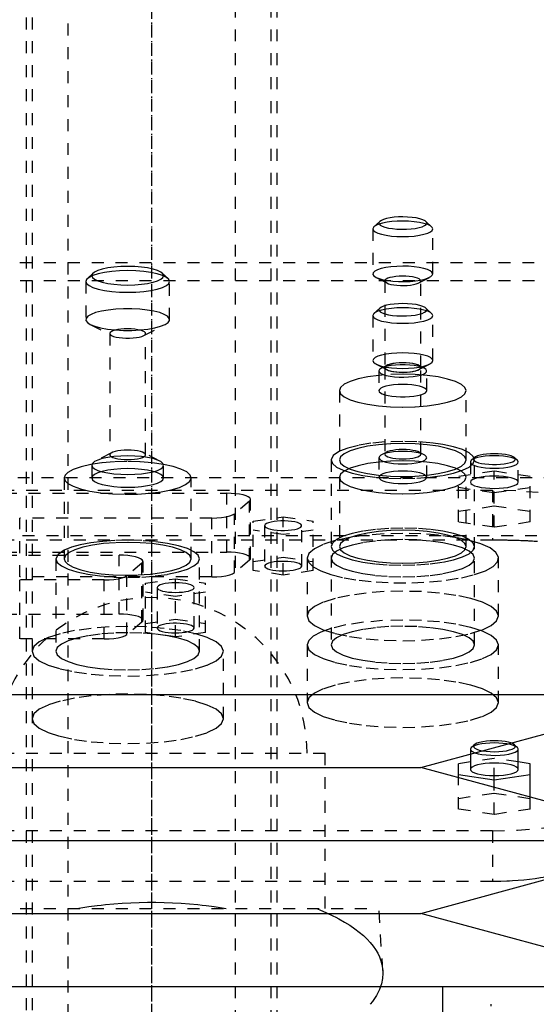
# Model space of a CAD drawing. Extents: x -105 to 105, y -146 to 645.
# Tile 10 of 13: x -11 to 32, y 207 to 289. Entities that reach past the tile are written whole.
import ezdxf

# ---------------------------------------------------------------- set-up
doc = ezdxf.new("R2010")
doc.units = 0
doc.linetypes.add('CENTER', pattern=[1.5, 0.45, -0.5, 0.05, -0.5])
doc.linetypes.add('DASHED', pattern=[2, 1, -1])
for name, color, linetype in [('AM_0', 7, 'CONTINUOUS'), ('AM_3', 7, 'DASHED'), ('AM_7', 7, 'CENTER')]:
    doc.layers.add(name, color=color, linetype=linetype)

msp = doc.modelspace()

# ---------------------------------------------------------------- linework, layer by layer
at = {"layer": 'AM_0', "color": 7, "linetype": 'CONTINUOUS'}
for p, q in [((-45, 232.9), (45, 232.9)), ((22.5, 226.8), (45, 232.9)), ((30.577, 228.468), (30.336, 228.692)), ((30.65, 226.639), (30.65, 228.329)), ((26.65, 227.26), (25.65, 227.11)), ((26.65, 227.925), (26.65, 226.639)), ((31.65, 227.11), (30.65, 227.26)), ((-22.5, 226.8), (22.5, 226.8)), ((45, 220.7), (22.5, 226.8)), ((25.65, 225.946), (25.65, 227.11)), ((31.65, 224.319), (31.65, 227.11)), ((25.65, 226.214), (28.65, 225.766)), ((28.65, 225.766), (31.65, 226.214)), ((28.65, 225.133), (28.65, 225.766)), ((-45, 220.7), (45, 220.7)), ((22.5, 214.6), (45, 220.7)), ((-22.5, 214.6), (22.5, 214.6)), ((45, 208.5), (22.5, 214.6)), ((-45, 208.5), (45, 208.5)), ((24.35, 206), (24.35, 208.5))]:
    msp.add_line(p, q, dxfattribs=at)
for points in [[(30.336, 228.692), (30.218, 228.772), (30.044, 228.845)], [(27.025, 228.028), (27.288, 227.95), (27.605, 227.888), (27.963, 227.843), (28.349, 227.818), (28.746, 227.812), (29.14, 227.828), (29.514, 227.863), (29.854, 227.916), (30.147, 227.986), (30.38, 228.07), (30.544, 228.163), (30.634, 228.264), (30.645, 228.367), (30.577, 228.468)], [(27.656, 228.198), (27.968, 228.154), (28.308, 228.127), (28.663, 228.118), (29.017, 228.128), (29.356, 228.156), (29.665, 228.202), (29.933, 228.263), (30.147, 228.336), (30.3, 228.42), (30.384, 228.509), (30.396, 228.601), (30.336, 228.692)], [(26.65, 226.639), (26.688, 226.538), (26.802, 226.441), (26.987, 226.351), (27.236, 226.273), (27.539, 226.209), (27.885, 226.161), (28.26, 226.131), (28.65, 226.121), (29.04, 226.131), (29.415, 226.161), (29.761, 226.209), (30.064, 226.273), (30.313, 226.351), (30.498, 226.441), (30.612, 226.538), (30.65, 226.639)]]:
    msp.add_lwpolyline(points, dxfattribs=at)
at = {"layer": 'AM_3', "color": 6, "linetype": 'DASHED'}
for p, q in [((-7, 569), (-7, -110.5)), ((7, -110.5), (7, 569)), ((-10, 553.5), (-10, -70.5)), ((10, -70.5), (10, 553.5)), ((-10.5, 375.5), (-10.5, 197.5)), ((10.5, 197.5), (10.5, 375.5)), ((19.073, 272.445), (18.591, 271.996)), ((23.409, 271.996), (22.927, 272.445)), ((18.591, 271.996), (18.5, 271.823)), ((18.5, 271.823), (18.5, 268.056)), ((23.5, 268.056), (23.5, 271.823)), ((-45.006, 269), (45.006, 269)), ((-4.89, 268.114), (-5.372, 267.666)), ((1.372, 267.666), (0.89, 268.114)), ((18.763, 267.767), (19.658, 267.303)), ((22.342, 267.303), (23.237, 267.767)), ((-43, 267.5), (43, 267.5)), ((-5.5, 267.423), (-5.5, 264.235)), ((1.5, 264.235), (1.5, 267.423)), ((19.5, 267.476), (19.5, 260.232)), ((22.5, 260.232), (22.5, 267.476)), ((19.073, 265.198), (18.591, 264.749)), ((23.409, 264.749), (22.927, 265.198)), ((18.5, 264.576), (18.5, 260.809)), ((23.5, 260.809), (23.5, 264.576)), ((-5.132, 263.831), (-3.342, 262.903)), ((-0.658, 262.903), (1.132, 263.831)), ((-3.5, 263.076), (-3.5, 252.934)), ((-0.5, 252.934), (-0.5, 263.076)), ((18.763, 260.52), (19.658, 260.056)), ((19.658, 260.405), (19.211, 260.173)), ((19.5, 260.229), (19.5, 252.985)), ((22.342, 260.056), (23.237, 260.52)), ((22.789, 260.173), (22.342, 260.405)), ((22.5, 252.985), (22.5, 260.229)), ((19, 259.942), (19, 258.3)), ((19.5, 259.616), (19, 259.57)), ((21, 259.672), (19.5, 259.616)), ((23, 258.3), (23, 259.942)), ((15.7, 258.3), (15.7, 252.505)), ((26.3, 252.505), (26.3, 258.3)), ((21, 254.057), (19.498, 254.008)), ((-3.342, 253.107), (-4.684, 252.411)), ((0.684, 252.411), (-0.658, 253.107)), ((19, 252.695), (19, 251.053)), ((19.658, 253.158), (19.211, 252.926)), ((22.789, 252.926), (22.342, 253.158)), ((23, 251.053), (23, 252.695)), ((26.964, 252.698), (26.723, 252.474)), ((30.577, 252.474), (30.336, 252.698)), ((-5, 252.065), (-5, 251.002)), ((1, 251.002), (1, 252.065)), ((15, 252.505), (15, 237.047)), ((26.65, 252.335), (26.65, 250.645)), ((27, 237.047), (27, 252.505)), ((30.65, 250.645), (30.65, 252.335)), ((15.7, 251.053), (15.7, 245.258)), ((28.65, 251.564), (25.65, 251.116)), ((25.65, 247.322), (25.65, 251.116)), ((26.3, 245.258), (26.3, 251.053)), ((28.65, 246.874), (28.65, 251.564)), ((31.65, 251.116), (28.65, 251.564)), ((31.65, 247.322), (31.65, 251.116)), ((37.803, 251), (-37.803, 251)), ((-7.3, 251.002), (-7.3, 244.241)), ((3.3, 244.241), (3.3, 251.002)), ((25.65, 250.219), (28.65, 249.771)), ((28.65, 249.771), (31.65, 250.219)), ((-28.5, 249.97), (28.5, 249.97)), ((-12.28, 249.72), (6.28, 249.72)), ((6.28, 244.794), (6.28, 249.72)), ((28.5, 249.97), (28.5, 245.825)), ((8.189, 249.048), (6.939, 248.013)), ((8.189, 244.122), (8.189, 249.048)), ((8.28, 244.276), (8.28, 249.202)), ((25.65, 248.218), (28.65, 248.667)), ((28.65, 248.667), (31.65, 248.218)), ((6.939, 243.086), (6.939, 248.013)), ((8.5, 247.383), (11, 247.757)), ((11, 247.757), (13.5, 247.383)), ((11, 242.882), (11, 247.757)), ((-11.03, 242.723), (-11.03, 247.649)), ((5.03, 247.649), (-11.03, 247.649)), ((5.03, 242.723), (5.03, 247.649)), ((8.5, 243.255), (8.5, 247.383)), ((9.45, 247.01), (9.45, 243.629)), ((12.55, 243.629), (12.55, 247.01)), ((13.5, 243.255), (13.5, 247.383)), ((28.65, 246.874), (25.65, 247.322)), ((31.65, 247.322), (28.65, 246.874)), ((44.217, 246.15), (-44.217, 246.15)), ((11, 246.263), (8.5, 246.636)), ((13.5, 246.636), (11, 246.263)), ((-28.5, 245.825), (28.5, 245.825)), ((-12.28, 244.794), (6.28, 244.794)), ((-12.28, 244.544), (-2.72, 244.544)), ((-2.72, 239.617), (-2.72, 244.544)), ((-8, 244.241), (-8, 236.513)), ((-0.811, 243.872), (-2.061, 242.836)), ((-0.811, 238.945), (-0.811, 243.872)), ((-0.72, 239.1), (-0.72, 244.026)), ((4, 236.513), (4, 244.241)), ((8.189, 244.122), (6.939, 243.086)), ((8.5, 244.003), (11, 244.376)), ((11, 244.376), (13.5, 244.003)), ((13, 244.294), (13, 239.465)), ((29, 239.465), (29, 244.294)), ((-2.061, 237.91), (-2.061, 242.836)), ((11, 242.882), (8.5, 243.255)), ((13.5, 243.255), (11, 242.882)), ((5.03, 242.723), (-11.03, 242.723)), ((-11.03, 237.547), (-11.03, 242.473)), ((-3.97, 242.473), (-11.03, 242.473)), ((-3.97, 237.547), (-3.97, 242.473)), ((-0.5, 242.207), (2, 242.581)), ((-0.5, 238.079), (-0.5, 242.207)), ((2, 242.581), (4.5, 242.207)), ((2, 237.706), (2, 242.581)), ((4.5, 238.079), (4.5, 242.207)), ((2, 241.086), (-0.5, 241.46)), ((0.45, 241.833), (0.45, 238.453)), ((4.5, 241.46), (2, 241.086)), ((3.55, 238.453), (3.55, 241.833)), ((-12.28, 239.617), (-2.72, 239.617)), ((-0.811, 238.945), (-2.061, 237.91)), ((-0.5, 238.826), (2, 239.2)), ((2, 239.2), (4.5, 238.826)), ((2, 237.706), (-0.5, 238.079)), ((0.455, 238.484), (0.45, 238.453)), ((4.5, 238.079), (2, 237.706)), ((-3.97, 237.547), (-11.03, 237.547)), ((13, 237.047), (13, 232.218)), ((29, 232.218), (29, 237.047)), ((6, 230.867), (6, 236.513)), ((-14.5, 228), (14.5, 228)), ((14.5, 215), (14.5, 228)), ((26.723, 228.468), (26.65, 228.329)), ((26.65, 228.329), (26.65, 227.925)), ((26.964, 228.692), (26.723, 228.468)), ((28.65, 227.559), (26.65, 227.26)), ((28.65, 225.766), (28.65, 227.559)), ((30.65, 227.26), (28.65, 227.559)), ((25.65, 223.316), (25.65, 225.946)), ((28.65, 222.868), (28.65, 225.133)), ((25.65, 224.213), (28.65, 224.661)), ((28.65, 224.661), (31.65, 224.213)), ((31.65, 223.316), (31.65, 224.319)), ((28.65, 222.868), (25.65, 223.316)), ((31.65, 223.316), (28.65, 222.868)), ((28.5, 221.5), (-28.5, 221.5)), ((28.5, 221.5), (28.5, 217.269)), ((28.5, 217.269), (-28.5, 217.269)), ((-19, 215), (19, 215)), ((19.323, 209.83), (19, 215))]:
    msp.add_line(p, q, dxfattribs=at)
for points in [[(18.5, 271.823), (18.548, 271.697), (18.69, 271.575), (18.921, 271.464), (19.232, 271.366), (19.611, 271.285), (20.043, 271.225), (20.512, 271.188), (21, 271.176), (21.488, 271.188), (21.957, 271.225), (22.389, 271.285), (22.768, 271.366), (23.079, 271.464), (23.31, 271.575), (23.452, 271.697), (23.5, 271.823), (23.452, 271.949), (23.31, 272.071), (23.079, 272.183), (22.768, 272.281), (22.389, 272.361), (21.957, 272.421), (21.488, 272.458), (21, 272.47)], [(21, 272.47), (20.539, 272.459), (20.093, 272.426), (19.679, 272.372), (19.31, 272.3), (18.999, 272.211), (18.756, 272.109), (18.591, 271.996)], [(19.073, 272.445), (19.005, 272.343), (19.016, 272.24), (19.106, 272.14), (19.27, 272.046), (19.504, 271.963), (19.796, 271.893), (20.136, 271.839), (20.51, 271.804), (20.904, 271.789), (21.302, 271.794), (21.687, 271.82), (22.046, 271.865), (22.362, 271.927), (22.625, 272.004), (22.824, 272.094), (22.95, 272.191), (22.999, 272.294), (22.969, 272.396), (22.861, 272.495), (22.679, 272.587), (22.431, 272.668), (22.126, 272.734), (21.776, 272.783), (21.396, 272.813), (21, 272.824)], [(21, 272.824), (20.631, 272.815), (20.274, 272.788), (19.943, 272.745), (19.648, 272.687), (19.399, 272.616), (19.205, 272.534), (19.073, 272.445)], [(21, 268.703), (20.495, 268.69), (20.011, 268.65), (19.568, 268.586), (19.183, 268.5), (18.874, 268.396), (18.652, 268.278), (18.527, 268.151), (18.504, 268.02), (18.584, 267.89), (18.763, 267.767)], [(18.763, 267.767), (19.019, 267.661), (19.349, 267.57), (19.74, 267.497), (20.178, 267.445), (20.646, 267.415), (21.128, 267.41), (21.605, 267.428), (22.059, 267.47), (22.474, 267.533), (22.834, 267.616), (23.126, 267.716), (23.339, 267.828), (23.465, 267.948), (23.499, 268.072), (23.44, 268.196), (23.291, 268.315), (23.056, 268.424), (22.745, 268.519), (22.369, 268.597), (21.942, 268.655), (21.48, 268.691), (21, 268.703)], [(19.658, 267.303), (19.812, 267.239), (20.011, 267.184), (20.247, 267.141), (20.511, 267.109), (20.794, 267.092), (21.084, 267.089), (21.371, 267.1), (21.645, 267.126), (21.894, 267.165), (22.109, 267.215), (22.283, 267.275), (22.409, 267.343), (22.482, 267.416), (22.499, 267.491), (22.46, 267.565), (22.366, 267.637), (22.221, 267.702), (22.03, 267.759), (21.801, 267.805), (21.541, 267.838), (21.262, 267.859), (20.972, 267.865), (20.683, 267.856), (20.407, 267.833), (20.152, 267.797), (19.929, 267.748), (19.747, 267.69), (19.612, 267.623), (19.528, 267.551), (19.5, 267.476)], [(19.5, 267.476), (19.54, 267.387), (19.658, 267.303)], [(1.132, 263.831), (1.374, 263.994), (1.49, 264.167), (1.476, 264.342), (1.331, 264.513), (1.062, 264.674), (0.679, 264.818), (0.195, 264.941), (-0.371, 265.037), (-0.997, 265.103), (-1.662, 265.137), (-2.338, 265.137), (-3.003, 265.103), (-3.629, 265.037), (-4.195, 264.941), (-4.679, 264.818), (-5.062, 264.674), (-5.331, 264.513), (-5.476, 264.342), (-5.49, 264.167), (-5.374, 263.994), (-5.132, 263.831)], [(19.073, 265.198), (19.005, 265.096), (19.016, 264.993), (19.106, 264.893), (19.27, 264.799), (19.504, 264.716), (19.796, 264.646), (20.136, 264.592), (20.51, 264.557), (20.904, 264.542), (21.302, 264.547), (21.687, 264.573), (22.046, 264.618), (22.362, 264.68), (22.625, 264.757), (22.824, 264.847), (22.95, 264.944), (22.999, 265.047), (22.969, 265.149), (22.861, 265.249), (22.679, 265.34), (22.431, 265.421), (22.126, 265.487), (21.776, 265.536), (21.396, 265.566), (21, 265.577)], [(21, 265.577), (20.631, 265.568), (20.274, 265.541), (19.943, 265.498), (19.648, 265.44), (19.399, 265.369), (19.205, 265.287), (19.073, 265.198)], [(-5.132, 263.831), (-4.756, 263.677), (-4.268, 263.545), (-3.689, 263.442), (-3.041, 263.37), (-2.352, 263.334), (-1.648, 263.334), (-0.959, 263.37), (-0.311, 263.442), (0.268, 263.545), (0.756, 263.677), (1.132, 263.831)], [(-2, 263.464), (-2.293, 263.457), (-2.574, 263.435), (-2.833, 263.399), (-3.061, 263.351), (-3.247, 263.292), (-3.386, 263.225), (-3.471, 263.152), (-3.5, 263.076)], [(-0.658, 262.903), (-0.55, 262.976), (-0.502, 263.054), (-0.516, 263.133), (-0.591, 263.209), (-0.724, 263.28), (-0.91, 263.343), (-1.141, 263.394), (-1.407, 263.433), (-1.697, 263.456), (-2, 263.464)], [(-3.5, 263.076), (-3.46, 262.987), (-3.342, 262.903)], [(-3.342, 262.903), (-3.181, 262.837), (-2.972, 262.78), (-2.724, 262.736), (-2.446, 262.705), (-2.151, 262.69), (-1.849, 262.69), (-1.554, 262.705), (-1.276, 262.736), (-1.028, 262.78), (-0.819, 262.837), (-0.658, 262.903)], [(19.211, 260.173), (19.053, 260.061), (19, 259.942)], [(22.501, 259.6), (22.734, 259.684), (22.897, 259.779), (22.985, 259.879), (22.994, 259.983), (22.923, 260.084), (22.775, 260.18), (22.557, 260.267), (22.277, 260.341), (21.945, 260.398), (21.576, 260.438), (21.184, 260.458), (20.785, 260.457), (20.394, 260.435), (20.027, 260.394), (19.7, 260.335), (19.424, 260.261), (19.211, 260.173)], [(21, 260.62), (20.707, 260.613), (20.426, 260.591), (20.167, 260.555), (19.939, 260.506), (19.753, 260.448), (19.614, 260.381), (19.529, 260.308), (19.5, 260.232)], [(19.5, 260.232), (19.529, 260.156), (19.614, 260.083), (19.753, 260.016), (19.939, 259.957), (20.167, 259.909), (20.426, 259.873), (20.707, 259.851), (21, 259.844), (21.293, 259.851), (21.574, 259.873), (21.833, 259.909), (22.061, 259.957), (22.247, 260.016), (22.386, 260.083), (22.471, 260.156), (22.5, 260.232)], [(21, 260.618), (20.697, 260.61), (20.407, 260.586), (20.141, 260.548), (19.91, 260.496), (19.724, 260.434), (19.591, 260.363), (19.516, 260.286), (19.502, 260.208), (19.55, 260.13), (19.658, 260.056)], [(19.658, 260.056), (19.811, 259.993), (20.009, 259.938), (20.244, 259.894), (20.507, 259.863), (20.788, 259.845), (21.077, 259.842), (21.363, 259.853), (21.635, 259.878), (21.884, 259.916), (22.101, 259.966), (22.276, 260.025), (22.403, 260.092), (22.479, 260.165), (22.5, 260.239), (22.464, 260.314), (22.375, 260.385), (22.234, 260.45), (22.047, 260.507), (21.821, 260.554), (21.565, 260.589), (21.288, 260.61), (21, 260.618)], [(22.5, 260.232), (22.471, 260.308), (22.386, 260.381), (22.247, 260.448), (22.061, 260.506), (21.833, 260.555), (21.574, 260.591), (21.293, 260.613), (21, 260.62)], [(15.7, 258.3), (15.802, 258.032), (16.103, 257.775), (16.593, 257.538), (17.252, 257.33), (18.055, 257.16), (18.972, 257.033), (19.966, 256.955), (21, 256.928), (22.034, 256.955), (23.028, 257.033), (23.945, 257.16), (24.748, 257.33), (25.407, 257.538), (25.897, 257.775), (26.198, 258.032), (26.3, 258.3), (26.198, 258.568), (25.897, 258.825), (25.407, 259.062), (24.748, 259.27), (23.945, 259.441), (23.028, 259.567), (22.034, 259.645), (21, 259.672)], [(19, 259.57), (18.076, 259.444), (17.267, 259.274), (16.602, 259.065), (16.107, 258.827), (15.803, 258.569), (15.7, 258.3)], [(19, 259.942), (19.041, 259.838), (19.16, 259.739), (19.355, 259.648), (19.616, 259.568), (19.933, 259.504), (20.294, 259.458), (20.683, 259.431), (21.085, 259.425), (21.483, 259.44), (21.862, 259.475), (22.206, 259.529), (22.501, 259.6)], [(21, 258.818), (20.61, 258.808), (20.235, 258.778), (19.889, 258.73), (19.586, 258.666), (19.337, 258.588), (19.152, 258.498), (19.038, 258.401), (19, 258.3)], [(22.501, 257.958), (22.725, 258.038), (22.886, 258.128), (22.978, 258.223), (22.998, 258.322), (22.946, 258.42), (22.822, 258.513), (22.633, 258.599), (22.384, 258.674), (22.085, 258.735), (21.746, 258.78), (21.38, 258.808), (21, 258.818)], [(19, 258.3), (19.032, 258.207), (19.129, 258.117), (19.286, 258.033), (19.499, 257.958)], [(19.499, 257.958), (19.773, 257.891), (20.091, 257.839), (20.441, 257.803), (20.812, 257.785), (21.188, 257.785), (21.559, 257.803), (21.909, 257.839), (22.227, 257.891), (22.501, 257.958)], [(19.498, 254.008), (18.334, 253.896), (17.283, 253.724), (16.392, 253.499), (15.699, 253.232)], [(27, 252.505), (26.885, 252.807), (26.543, 253.099), (25.989, 253.367), (25.243, 253.603), (24.333, 253.796), (23.296, 253.939), (22.171, 254.028), (21, 254.057)], [(-2, 252.841), (-2.585, 252.826), (-3.148, 252.782), (-3.667, 252.71), (-4.121, 252.614), (-4.494, 252.496), (-4.772, 252.362), (-4.942, 252.216), (-5, 252.065)], [(-5, 252.065), (-4.942, 251.913), (-4.772, 251.767), (-4.494, 251.633), (-4.121, 251.516), (-3.667, 251.419), (-3.148, 251.347), (-2.585, 251.303), (-2, 251.288), (-1.415, 251.303), (-0.852, 251.347), (-0.333, 251.419), (0.121, 251.516), (0.494, 251.633), (0.772, 251.767), (0.942, 251.913), (1, 252.065), (0.942, 252.216), (0.772, 252.362), (0.494, 252.496), (0.121, 252.614), (-0.333, 252.71), (-0.852, 252.782), (-1.415, 252.826), (-2, 252.841)], [(-2, 253.322), (-2.293, 253.315), (-2.574, 253.293), (-2.833, 253.257), (-3.061, 253.208), (-3.247, 253.15), (-3.386, 253.082), (-3.471, 253.01), (-3.5, 252.934)], [(-3.5, 252.934), (-3.471, 252.858), (-3.386, 252.785), (-3.247, 252.718), (-3.061, 252.659), (-2.833, 252.611), (-2.574, 252.575), (-2.293, 252.553), (-2, 252.546), (-1.707, 252.553), (-1.426, 252.575), (-1.167, 252.611), (-0.939, 252.659), (-0.753, 252.718), (-0.614, 252.785), (-0.529, 252.858), (-0.5, 252.934)], [(-0.5, 252.934), (-0.529, 253.01), (-0.614, 253.082), (-0.753, 253.15), (-0.939, 253.208), (-1.167, 253.257), (-1.426, 253.293), (-1.707, 253.315), (-2, 253.322)], [(15.699, 253.232), (15.177, 252.879), (15, 252.505)], [(21, 253.373), (20.707, 253.366), (20.426, 253.344), (20.167, 253.308), (19.939, 253.26), (19.753, 253.201), (19.614, 253.134), (19.529, 253.061), (19.5, 252.985)], [(19.5, 252.985), (19.529, 252.909), (19.614, 252.836), (19.753, 252.769), (19.939, 252.71), (20.167, 252.662), (20.426, 252.626), (20.707, 252.604), (21, 252.597), (21.293, 252.604), (21.574, 252.626), (21.833, 252.662), (22.061, 252.71), (22.247, 252.769), (22.386, 252.836), (22.471, 252.909), (22.5, 252.985), (22.471, 253.061), (22.386, 253.134), (22.247, 253.201), (22.061, 253.26), (21.833, 253.308), (21.574, 253.344), (21.293, 253.366), (21, 253.373)], [(28.65, 252.853), (28.26, 252.843), (27.885, 252.813), (27.539, 252.765), (27.236, 252.701), (26.987, 252.622), (26.802, 252.533), (26.688, 252.436), (26.65, 252.335)], [(26.956, 252.69), (26.903, 252.602), (26.917, 252.513), (26.999, 252.426)], [(28.65, 253.029), (28.323, 253.021), (28.007, 252.998), (27.714, 252.959), (27.454, 252.907), (27.236, 252.843), (27.068, 252.77), (26.956, 252.69)], [(26.999, 252.426), (27.14, 252.347), (27.337, 252.277), (27.582, 252.218), (27.867, 252.171), (28.18, 252.14), (28.511, 252.125), (28.846, 252.126), (29.175, 252.144), (29.484, 252.178), (29.763, 252.227), (30, 252.288), (30.188, 252.36), (30.319, 252.44), (30.389, 252.525), (30.395, 252.612), (30.336, 252.698)], [(30.336, 252.698), (30.22, 252.776), (30.051, 252.848), (29.833, 252.91), (29.575, 252.961), (29.285, 252.998), (28.973, 253.022), (28.65, 253.029)], [(30.65, 252.335), (30.612, 252.436), (30.498, 252.533), (30.313, 252.622), (30.064, 252.701), (29.761, 252.765), (29.415, 252.813), (29.04, 252.843), (28.65, 252.853)], [(0.989, 252.135), (0.041, 252.268), (-0.991, 252.349), (-2.064, 252.374), (-3.136, 252.342), (-4.16, 252.255), (-5.094, 252.116), (-5.901, 251.931), (-6.546, 251.707), (-7.004, 251.454)], [(-7.004, 250.55), (-6.56, 250.303), (-5.937, 250.084), (-5.158, 249.9), (-4.255, 249.761), (-3.264, 249.67), (-2.222, 249.632), (-1.172, 249.647), (-0.155, 249.716), (0.79, 249.836), (1.625, 250.001), (2.317, 250.206), (2.839, 250.443), (3.171, 250.701), (3.299, 250.971), (3.218, 251.243), (2.931, 251.505), (2.45, 251.747), (1.794, 251.96), (0.989, 252.135)], [(15, 252.505), (15.115, 252.202), (15.457, 251.91), (16.011, 251.642), (16.757, 251.406), (17.667, 251.213), (18.704, 251.07), (19.829, 250.981), (21, 250.952), (22.171, 250.981), (23.296, 251.07), (24.333, 251.213), (25.243, 251.406), (25.989, 251.642), (26.543, 251.91), (26.885, 252.202), (27, 252.505)], [(19, 252.323), (18.076, 252.197), (17.267, 252.027), (16.602, 251.818), (16.107, 251.58), (15.803, 251.322), (15.7, 251.053)], [(21, 252.425), (19.981, 252.399), (19, 252.323)], [(23, 252.323), (22.019, 252.399), (21, 252.425)], [(26.3, 251.053), (26.197, 251.322), (25.893, 251.58), (25.398, 251.818), (24.733, 252.027), (23.924, 252.197), (23, 252.323)], [(26.65, 252.335), (26.69, 252.232), (26.808, 252.133), (26.999, 252.043)], [(26.999, 252.043), (27.25, 251.965), (27.554, 251.902), (27.9, 251.855), (28.275, 251.826), (28.664, 251.817), (29.052, 251.828), (29.425, 251.858), (29.768, 251.906), (30.069, 251.97), (30.316, 252.048), (30.499, 252.138), (30.612, 252.234), (30.65, 252.335)], [(-7.004, 251.454), (-7.225, 251.231), (-7.3, 251.002)], [(15.7, 251.053), (15.802, 250.786), (16.103, 250.528), (16.593, 250.291), (17.252, 250.083), (18.055, 249.913), (18.972, 249.786), (19.966, 249.708), (21, 249.681), (22.034, 249.708), (23.028, 249.786), (23.945, 249.913), (24.748, 250.083), (25.407, 250.291), (25.897, 250.528), (26.198, 250.786), (26.3, 251.053)], [(21, 251.571), (20.61, 251.561), (20.235, 251.531), (19.889, 251.484), (19.586, 251.419), (19.337, 251.341), (19.152, 251.251), (19.038, 251.154), (19, 251.053)], [(19, 251.053), (19.038, 250.952), (19.152, 250.855), (19.337, 250.766), (19.586, 250.687), (19.889, 250.623), (20.235, 250.575), (20.61, 250.545), (21, 250.536), (21.39, 250.545), (21.765, 250.575), (22.111, 250.623), (22.414, 250.687), (22.663, 250.766), (22.848, 250.855), (22.962, 250.952), (23, 251.053), (22.962, 251.154), (22.848, 251.251), (22.663, 251.341), (22.414, 251.419), (22.111, 251.484), (21.765, 251.531), (21.39, 251.561), (21, 251.571)], [(28.65, 251.162), (28.26, 251.152), (27.885, 251.123), (27.539, 251.075), (27.236, 251.011), (26.987, 250.932), (26.802, 250.843), (26.688, 250.746), (26.65, 250.645)], [(30.65, 250.645), (30.612, 250.746), (30.498, 250.843), (30.313, 250.932), (30.064, 251.011), (29.761, 251.075), (29.415, 251.123), (29.04, 251.152), (28.65, 251.162)], [(-7.3, 251.002), (-7.225, 250.773), (-7.004, 250.55)], [(26.65, 250.645), (26.69, 250.542), (26.808, 250.443), (26.999, 250.352)], [(26.999, 250.352), (27.25, 250.275), (27.554, 250.211), (27.9, 250.165), (28.275, 250.136), (28.664, 250.127), (29.052, 250.137), (29.425, 250.167), (29.768, 250.215), (30.069, 250.28), (30.316, 250.358), (30.499, 250.447), (30.612, 250.544), (30.65, 250.645)], [(8.189, 249.048), (8.266, 249.143), (8.274, 249.239), (8.213, 249.335), (8.083, 249.426), (7.891, 249.509), (7.642, 249.581), (7.346, 249.64), (7.012, 249.684), (6.652, 249.711), (6.28, 249.72)], [(38.5, 247.382), (38.308, 247.887), (37.739, 248.372), (36.815, 248.82), (35.571, 249.212), (34.056, 249.534), (32.327, 249.773), (30.451, 249.92), (28.5, 249.97)], [(5.03, 247.649), (5.449, 247.661), (5.85, 247.695), (6.214, 247.75), (6.526, 247.824), (6.771, 247.912), (6.939, 248.013)], [(9.999, 247.316), (9.768, 247.253), (9.594, 247.179), (9.486, 247.096), (9.45, 247.01)], [(9.45, 247.01), (9.483, 246.927), (9.581, 246.848), (9.739, 246.776), (9.952, 246.714), (10.209, 246.665), (10.499, 246.63)], [(10.499, 247.389), (10.236, 247.359), (9.999, 247.316)], [(10.499, 246.63), (10.801, 246.612), (11.11, 246.61), (11.415, 246.623), (11.703, 246.652), (11.964, 246.696), (12.186, 246.751), (12.36, 246.817), (12.481, 246.891), (12.542, 246.97), (12.542, 247.05), (12.481, 247.128), (12.36, 247.202), (12.186, 247.268), (11.964, 247.324), (11.703, 247.367), (11.415, 247.396), (11.11, 247.41), (10.801, 247.408), (10.499, 247.389)], [(21, 246.365), (19.439, 246.325), (17.939, 246.207), (16.555, 246.016), (15.343, 245.758), (14.348, 245.444), (13.609, 245.087), (13.154, 244.698), (13, 244.294)], [(21, 246.811), (19.829, 246.781), (18.704, 246.692), (17.667, 246.549), (16.757, 246.356), (16.011, 246.12), (15.457, 245.852), (15.115, 245.561), (15, 245.258)], [(21, 246.629), (19.966, 246.603), (18.972, 246.525), (18.055, 246.398), (17.252, 246.228), (16.593, 246.02), (16.103, 245.783), (15.802, 245.525), (15.7, 245.258)], [(15.7, 245.258), (15.802, 244.99), (16.103, 244.733), (16.593, 244.496), (17.252, 244.288), (18.055, 244.117), (18.972, 243.99), (19.966, 243.912), (21, 243.886), (22.034, 243.912), (23.028, 243.99), (23.945, 244.117), (24.748, 244.288), (25.407, 244.496), (25.897, 244.733), (26.198, 244.99), (26.3, 245.258), (26.198, 245.525), (25.897, 245.783), (25.407, 246.02), (24.748, 246.228), (23.945, 246.398), (23.028, 246.525), (22.034, 246.603), (21, 246.629)], [(27, 245.258), (26.885, 245.561), (26.543, 245.852), (25.989, 246.12), (25.243, 246.356), (24.333, 246.549), (23.296, 246.692), (22.171, 246.781), (21, 246.811)], [(27.006, 242.926), (27.9, 243.246), (28.543, 243.604), (28.912, 243.988), (28.993, 244.382), (28.783, 244.773), (28.29, 245.147), (27.531, 245.49), (26.535, 245.789), (25.338, 246.034), (23.983, 246.215), (22.519, 246.327), (21, 246.365)], [(-2, 245.793), (-3.077, 245.768), (-4.12, 245.693), (-5.093, 245.571), (-5.966, 245.406), (-6.71, 245.203), (-7.301, 244.968)], [(-2, 245.612), (-3.034, 245.586), (-4.028, 245.508), (-4.945, 245.381), (-5.748, 245.211), (-6.407, 245.003), (-6.897, 244.766), (-7.198, 244.508), (-7.3, 244.241)], [(4, 244.241), (3.885, 244.544), (3.543, 244.835), (2.989, 245.103), (2.243, 245.339), (1.333, 245.532), (0.296, 245.675), (-0.829, 245.764), (-2, 245.793)], [(3.3, 244.241), (3.198, 244.508), (2.897, 244.766), (2.407, 245.003), (1.748, 245.211), (0.945, 245.381), (0.028, 245.508), (-0.966, 245.586), (-2, 245.612)], [(21, 245.847), (19.829, 245.817), (18.704, 245.729), (17.667, 245.585), (16.757, 245.392), (16.011, 245.157), (15.457, 244.888), (15.115, 244.597), (15, 244.294)], [(21, 242.741), (22.171, 242.771), (23.296, 242.859), (24.333, 243.003), (25.243, 243.196), (25.989, 243.431), (26.543, 243.7), (26.885, 243.991), (27, 244.294), (26.885, 244.597), (26.543, 244.888), (25.989, 245.157), (25.243, 245.392), (24.333, 245.585), (23.296, 245.729), (22.171, 245.817), (21, 245.847)], [(-7.301, 244.968), (-7.823, 244.615), (-8, 244.241)], [(-0.811, 243.872), (-0.734, 243.966), (-0.726, 244.063), (-0.787, 244.159), (-0.917, 244.249), (-1.109, 244.333), (-1.358, 244.405), (-1.654, 244.464), (-1.988, 244.508), (-2.348, 244.534), (-2.72, 244.544)], [(8.189, 244.122), (8.266, 244.216), (8.274, 244.313), (8.213, 244.409), (8.083, 244.5), (7.891, 244.583), (7.642, 244.655), (7.346, 244.714), (7.012, 244.758), (6.652, 244.785), (6.28, 244.794)], [(15, 245.258), (15.115, 244.955), (15.457, 244.663), (16.011, 244.395), (16.757, 244.16), (17.667, 243.966), (18.704, 243.823), (19.829, 243.735), (21, 243.705), (22.171, 243.735), (23.296, 243.823), (24.333, 243.966), (25.243, 244.16), (25.989, 244.395), (26.543, 244.663), (26.885, 244.955), (27, 245.258)], [(-8, 244.241), (-7.885, 243.938), (-7.543, 243.646), (-6.989, 243.378), (-6.243, 243.142), (-5.333, 242.949), (-4.296, 242.806), (-3.171, 242.717), (-2, 242.688), (-0.829, 242.717), (0.296, 242.806), (1.333, 242.949), (2.243, 243.142), (2.989, 243.378), (3.543, 243.646), (3.885, 243.938), (4, 244.241)], [(-7.3, 244.241), (-7.225, 244.011), (-7.004, 243.788)], [(-7.004, 243.788), (-6.556, 243.54), (-5.925, 243.319), (-5.138, 243.135), (-4.225, 242.996), (-3.223, 242.906), (-2.172, 242.87), (-1.114, 242.888), (-0.091, 242.961), (0.855, 243.085), (1.686, 243.255), (2.371, 243.465), (2.88, 243.705), (3.194, 243.968), (3.3, 244.241)], [(9.45, 243.629), (9.479, 243.552), (9.565, 243.477), (9.705, 243.409), (9.893, 243.348), (10.123, 243.298), (10.386, 243.261), (10.672, 243.237), (10.97, 243.228), (11.269, 243.234), (11.558, 243.255), (11.826, 243.29), (12.063, 243.337), (12.261, 243.396), (12.411, 243.463), (12.508, 243.536), (12.549, 243.613), (12.532, 243.691), (12.457, 243.766), (12.328, 243.836), (12.149, 243.898), (11.926, 243.951), (11.67, 243.991), (11.388, 244.017), (11.091, 244.03), (10.792, 244.027), (10.499, 244.009)], [(9.999, 243.935), (9.768, 243.872), (9.594, 243.798), (9.486, 243.716), (9.45, 243.629)], [(10.499, 244.009), (10.236, 243.978), (9.999, 243.935)], [(13, 244.294), (13.13, 243.923), (13.515, 243.563), (14.143, 243.227), (14.994, 242.926)], [(15, 244.294), (15.115, 243.991), (15.457, 243.7), (16.011, 243.431), (16.757, 243.196), (17.667, 243.003), (18.704, 242.859), (19.829, 242.771), (21, 242.741)], [(-3.97, 242.473), (-3.551, 242.485), (-3.15, 242.519), (-2.786, 242.574), (-2.474, 242.647), (-2.229, 242.736), (-2.061, 242.836)], [(5.03, 242.723), (5.449, 242.735), (5.85, 242.769), (6.214, 242.824), (6.526, 242.897), (6.771, 242.986), (6.939, 243.086)], [(14.994, 242.926), (16.092, 242.659), (17.365, 242.45), (18.766, 242.306), (20.246, 242.233), (21.754, 242.233), (23.234, 242.306), (24.635, 242.45), (25.908, 242.659), (27.006, 242.926)], [(3.55, 241.833), (3.52, 241.912), (3.432, 241.987), (3.289, 242.056), (3.096, 242.117), (2.861, 242.167), (2.593, 242.204), (2.302, 242.227), (2, 242.235), (1.698, 242.227), (1.407, 242.204), (1.139, 242.167), (0.904, 242.117), (0.711, 242.056), (0.568, 241.987), (0.48, 241.912), (0.45, 241.833)], [(0.45, 241.833), (0.48, 241.755), (0.568, 241.68), (0.711, 241.611), (0.904, 241.55), (1.139, 241.5), (1.407, 241.463), (1.698, 241.44), (2, 241.432), (2.302, 241.44), (2.593, 241.463), (2.861, 241.5), (3.096, 241.55), (3.289, 241.611), (3.432, 241.68), (3.52, 241.755), (3.55, 241.833)], [(-0.811, 238.945), (-0.734, 239.04), (-0.726, 239.137), (-0.787, 239.232), (-0.917, 239.323), (-1.109, 239.406), (-1.358, 239.479), (-1.654, 239.538), (-1.988, 239.581), (-2.348, 239.608), (-2.72, 239.617)], [(0.45, 238.453), (0.479, 238.375), (0.565, 238.301), (0.705, 238.232), (0.893, 238.172), (1.123, 238.122), (1.386, 238.084), (1.672, 238.061), (1.97, 238.052), (2.269, 238.058), (2.558, 238.078), (2.827, 238.113), (3.064, 238.161), (3.261, 238.219), (3.411, 238.287), (3.508, 238.36), (3.549, 238.437), (3.531, 238.515), (3.456, 238.59), (3.327, 238.66), (3.148, 238.722), (2.925, 238.774), (2.668, 238.815), (2.386, 238.841), (2.09, 238.853), (1.79, 238.85), (1.498, 238.832), (1.225, 238.8), (0.98, 238.755), (0.775, 238.698), (0.615, 238.633), (0.507, 238.56), (0.455, 238.484)], [(13, 237.047), (13.154, 236.643), (13.609, 236.255), (14.348, 235.897), (15.343, 235.583), (16.555, 235.326), (17.939, 235.134), (19.439, 235.016), (21, 234.977), (22.561, 235.016), (24.061, 235.134), (25.445, 235.326), (26.657, 235.583), (27.652, 235.897), (28.391, 236.255), (28.846, 236.643), (29, 237.047), (28.846, 237.451), (28.391, 237.84), (27.652, 238.198), (26.657, 238.511), (25.445, 238.769), (24.061, 238.96), (22.561, 239.078), (21, 239.118)], [(21, 239.118), (19.314, 239.071), (17.705, 238.934), (16.243, 238.712), (14.994, 238.415)], [(-2, 238.066), (-3.171, 238.036), (-4.296, 237.948), (-5.333, 237.804), (-6.243, 237.611), (-6.989, 237.376), (-7.543, 237.107), (-7.885, 236.816), (-8, 236.513)], [(-3.97, 237.547), (-3.551, 237.558), (-3.15, 237.592), (-2.786, 237.647), (-2.474, 237.721), (-2.229, 237.81), (-2.061, 237.91)], [(4, 236.513), (3.885, 236.816), (3.543, 237.107), (2.989, 237.376), (2.243, 237.611), (1.333, 237.804), (0.296, 237.948), (-0.829, 238.036), (-2, 238.066)], [(14.994, 238.415), (14.143, 238.114), (13.515, 237.778), (13.13, 237.419), (13, 237.047)], [(21, 238.6), (19.829, 238.57), (18.704, 238.482), (17.667, 238.338), (16.757, 238.145), (16.011, 237.91), (15.457, 237.642), (15.115, 237.35), (15, 237.047)], [(27, 237.047), (26.885, 237.35), (26.543, 237.642), (25.989, 237.91), (25.243, 238.145), (24.333, 238.338), (23.296, 238.482), (22.171, 238.57), (21, 238.6)], [(15, 237.047), (15.115, 236.744), (15.457, 236.453), (16.011, 236.184), (16.757, 235.949), (17.667, 235.756), (18.704, 235.613), (19.829, 235.524), (21, 235.494), (22.171, 235.524), (23.296, 235.613), (24.333, 235.756), (25.243, 235.949), (25.989, 236.184), (26.543, 236.453), (26.885, 236.744), (27, 237.047)], [(-8, 236.513), (-7.885, 236.21), (-7.543, 235.919), (-6.989, 235.65), (-6.243, 235.415), (-5.333, 235.222), (-4.296, 235.078), (-3.171, 234.99), (-2, 234.96), (-0.829, 234.99), (0.296, 235.078), (1.333, 235.222), (2.243, 235.415), (2.989, 235.65), (3.543, 235.919), (3.885, 236.21), (4, 236.513)], [(28.65, 228.847), (28.281, 228.838), (27.924, 228.812), (27.593, 228.769), (27.298, 228.711), (27.049, 228.64), (26.855, 228.558), (26.723, 228.468)], [(28.65, 229.024), (28.311, 229.015), (27.984, 228.99), (27.683, 228.948), (27.418, 228.893), (27.201, 228.825), (27.038, 228.747), (26.936, 228.663), (26.9, 228.575), (26.93, 228.487), (27.026, 228.402), (27.183, 228.324), (27.395, 228.255), (27.656, 228.198)], [(30.044, 228.845), (29.827, 228.906), (29.569, 228.956), (29.281, 228.993), (28.971, 229.016), (28.65, 229.024)], [(30.577, 228.468), (30.445, 228.558), (30.251, 228.64), (30.002, 228.711), (29.707, 228.769), (29.376, 228.812), (29.019, 228.838), (28.65, 228.847)], [(26.65, 228.329), (26.693, 228.223), (26.82, 228.121), (27.025, 228.028)], [(30.65, 226.639), (30.612, 226.74), (30.498, 226.837), (30.313, 226.927), (30.064, 227.005), (29.761, 227.069), (29.415, 227.117), (29.04, 227.147), (28.65, 227.157), (28.26, 227.147), (27.885, 227.117), (27.539, 227.069), (27.236, 227.005), (26.987, 226.927), (26.802, 226.837), (26.688, 226.74), (26.65, 226.639)], [(28.5, 221.5), (30.598, 221.558), (32.603, 221.728), (34.426, 222.003), (35.984, 222.372), (37.209, 222.816)]]:
    msp.add_lwpolyline(points, dxfattribs=at)
for points in [[(1.5, 267.423), (1.433, 267.6), (1.234, 267.769), (0.91, 267.926), (0.475, 268.063), (-0.056, 268.176), (-0.661, 268.26), (-1.317, 268.311), (-2, 268.329), (-2.683, 268.311), (-3.339, 268.26), (-3.944, 268.176), (-4.475, 268.063), (-4.91, 267.926), (-5.234, 267.769), (-5.433, 267.6), (-5.5, 267.423), (-5.433, 267.246), (-5.234, 267.076), (-4.91, 266.92), (-4.475, 266.782), (-3.944, 266.67), (-3.339, 266.586), (-2.683, 266.534), (-2, 266.517), (-1.317, 266.534), (-0.661, 266.586), (-0.056, 266.67), (0.475, 266.782), (0.91, 266.92), (1.234, 267.076), (1.433, 267.246)], [(1, 267.906), (0.942, 268.057), (0.772, 268.203), (0.494, 268.337), (0.121, 268.455), (-0.333, 268.551), (-0.852, 268.623), (-1.415, 268.667), (-2, 268.682), (-2.585, 268.667), (-3.148, 268.623), (-3.667, 268.551), (-4.121, 268.455), (-4.494, 268.337), (-4.772, 268.203), (-4.942, 268.057), (-5, 267.906), (-4.942, 267.754), (-4.772, 267.609), (-4.494, 267.474), (-4.121, 267.357), (-3.667, 267.26), (-3.148, 267.188), (-2.585, 267.144), (-2, 267.129), (-1.415, 267.144), (-0.852, 267.188), (-0.333, 267.26), (0.121, 267.357), (0.494, 267.474), (0.772, 267.609), (0.942, 267.754)], [(23.5, 264.576), (23.452, 264.702), (23.31, 264.824), (23.079, 264.936), (22.768, 265.034), (22.389, 265.114), (21.957, 265.174), (21.488, 265.211), (21, 265.223), (20.512, 265.211), (20.043, 265.174), (19.611, 265.114), (19.232, 265.034), (18.921, 264.936), (18.69, 264.824), (18.548, 264.702), (18.5, 264.576), (18.548, 264.45), (18.69, 264.329), (18.921, 264.217), (19.232, 264.119), (19.611, 264.038), (20.043, 263.978), (20.512, 263.942), (21, 263.929), (21.488, 263.942), (21.957, 263.978), (22.389, 264.038), (22.768, 264.119), (23.079, 264.217), (23.31, 264.329), (23.452, 264.45)], [(23.5, 260.809), (23.452, 260.935), (23.31, 261.057), (23.079, 261.168), (22.768, 261.267), (22.389, 261.347), (21.957, 261.407), (21.488, 261.444), (21, 261.456), (20.512, 261.444), (20.043, 261.407), (19.611, 261.347), (19.232, 261.267), (18.921, 261.168), (18.69, 261.057), (18.548, 260.935), (18.5, 260.809), (18.548, 260.683), (18.69, 260.561), (18.921, 260.45), (19.232, 260.351), (19.611, 260.271), (20.043, 260.211), (20.512, 260.174), (21, 260.162), (21.488, 260.174), (21.957, 260.211), (22.389, 260.271), (22.768, 260.351), (23.079, 260.45), (23.31, 260.561), (23.452, 260.683)], [(26.3, 252.505), (26.198, 252.772), (25.897, 253.029), (25.407, 253.267), (24.748, 253.474), (23.945, 253.645), (23.028, 253.772), (22.034, 253.85), (21, 253.876), (19.966, 253.85), (18.972, 253.772), (18.055, 253.645), (17.252, 253.474), (16.593, 253.267), (16.103, 253.029), (15.802, 252.772), (15.7, 252.505), (15.802, 252.237), (16.103, 251.98), (16.593, 251.742), (17.252, 251.535), (18.055, 251.364), (18.972, 251.237), (19.966, 251.159), (21, 251.133), (22.034, 251.159), (23.028, 251.237), (23.945, 251.364), (24.748, 251.535), (25.407, 251.742), (25.897, 251.98), (26.198, 252.237)], [(23, 252.695), (22.962, 252.796), (22.848, 252.893), (22.663, 252.983), (22.414, 253.061), (22.111, 253.126), (21.765, 253.173), (21.39, 253.203), (21, 253.213), (20.61, 253.203), (20.235, 253.173), (19.889, 253.126), (19.586, 253.061), (19.337, 252.983), (19.152, 252.893), (19.038, 252.796), (19, 252.695), (19.038, 252.594), (19.152, 252.497), (19.337, 252.408), (19.586, 252.329), (19.889, 252.265), (20.235, 252.217), (20.61, 252.188), (21, 252.178), (21.39, 252.188), (21.765, 252.217), (22.111, 252.265), (22.414, 252.329), (22.663, 252.408), (22.848, 252.497), (22.962, 252.594)], [(1, 251.002), (0.942, 251.154), (0.772, 251.299), (0.494, 251.433), (0.121, 251.551), (-0.333, 251.648), (-0.852, 251.719), (-1.415, 251.764), (-2, 251.778), (-2.585, 251.764), (-3.148, 251.719), (-3.667, 251.648), (-4.121, 251.551), (-4.494, 251.433), (-4.772, 251.299), (-4.942, 251.154), (-5, 251.002), (-4.942, 250.851), (-4.772, 250.705), (-4.494, 250.571), (-4.121, 250.453), (-3.667, 250.356), (-3.148, 250.285), (-2.585, 250.241), (-2, 250.226), (-1.415, 250.241), (-0.852, 250.285), (-0.333, 250.356), (0.121, 250.453), (0.494, 250.571), (0.772, 250.705), (0.942, 250.851)], [(13, 239.465), (13.154, 239.061), (13.609, 238.673), (14.348, 238.315), (15.343, 238.001), (16.555, 237.743), (17.939, 237.552), (19.439, 237.434), (21, 237.394), (22.561, 237.434), (24.061, 237.552), (25.445, 237.743), (26.657, 238.001), (27.652, 238.315), (28.391, 238.673), (28.846, 239.061), (29, 239.465), (28.846, 239.869), (28.391, 240.257), (27.652, 240.615), (26.657, 240.929), (25.445, 241.186), (24.061, 241.378), (22.561, 241.496), (21, 241.535), (19.439, 241.496), (17.939, 241.378), (16.555, 241.186), (15.343, 240.929), (14.348, 240.615), (13.609, 240.257), (13.154, 239.869)], [(6, 236.513), (5.846, 236.917), (5.391, 237.306), (4.652, 237.663), (3.657, 237.977), (2.445, 238.235), (1.061, 238.426), (-0.439, 238.544), (-2, 238.584), (-3.561, 238.544), (-5.061, 238.426), (-6.445, 238.235), (-7.657, 237.977), (-8.652, 237.663), (-9.391, 237.306), (-9.846, 236.917), (-10, 236.513), (-9.846, 236.109), (-9.391, 235.721), (-8.652, 235.363), (-7.657, 235.049), (-6.445, 234.792), (-5.061, 234.6), (-3.561, 234.482), (-2, 234.443), (-0.439, 234.482), (1.061, 234.6), (2.445, 234.792), (3.657, 235.049), (4.652, 235.363), (5.391, 235.721), (5.846, 236.109)], [(13, 232.218), (13.154, 231.814), (13.609, 231.426), (14.348, 231.068), (15.343, 230.754), (16.555, 230.496), (17.939, 230.305), (19.439, 230.187), (21, 230.147), (22.561, 230.187), (24.061, 230.305), (25.445, 230.496), (26.657, 230.754), (27.652, 231.068), (28.391, 231.426), (28.846, 231.814), (29, 232.218), (28.846, 232.622), (28.391, 233.01), (27.652, 233.368), (26.657, 233.682), (25.445, 233.94), (24.061, 234.131), (22.561, 234.249), (21, 234.288), (19.439, 234.249), (17.939, 234.131), (16.555, 233.94), (15.343, 233.682), (14.348, 233.368), (13.609, 233.01), (13.154, 232.622)], [(-10, 230.867), (-9.846, 230.464), (-9.391, 230.075), (-8.652, 229.717), (-7.657, 229.403), (-6.445, 229.146), (-5.061, 228.955), (-3.561, 228.837), (-2, 228.797), (-0.439, 228.837), (1.061, 228.955), (2.445, 229.146), (3.657, 229.403), (4.652, 229.717), (5.391, 230.075), (5.846, 230.464), (6, 230.867), (5.846, 231.271), (5.391, 231.66), (4.652, 232.018), (3.657, 232.332), (2.445, 232.589), (1.061, 232.78), (-0.439, 232.898), (-2, 232.938), (-3.561, 232.898), (-5.061, 232.78), (-6.445, 232.589), (-7.657, 232.332), (-8.652, 232.018), (-9.391, 231.66), (-9.846, 231.271)]]:
    msp.add_lwpolyline(points, close=True, dxfattribs=at)
for points in [[(28.5, 245.825, 0), (28.57, 245.825, 0), (28.711, 245.825, 0), (28.852, 245.824, 0), (28.922, 245.824, 0), (28.993, 245.823, 0), (29.136, 245.822, 0), (29.278, 245.82, 0), (29.421, 245.819, 0), (29.564, 245.816, 0), (29.708, 245.814, 0), (29.78, 245.812, 0), (29.852, 245.811, 0), (29.995, 245.808, 0), (30.139, 245.804, 0), (30.283, 245.8, 0), (30.427, 245.796, 0), (30.571, 245.792, 0), (30.642, 245.789, 0), (30.714, 245.787, 0), (30.857, 245.782, 0), (31, 245.776, 0), (31.072, 245.773, 0), (31.143, 245.77, 0), (31.285, 245.764, 0), (31.427, 245.758, 0), (31.498, 245.754, 0), (31.568, 245.751, 0), (31.709, 245.744, 0), (31.849, 245.736, 0), (31.989, 245.728, 0), (32.127, 245.72, 0), (32.265, 245.712, 0)], [(36.159, 218.5, 0), (36.003, 218.438, 0), (35.683, 218.319, 0), (35.35, 218.207, 0), (35.176, 218.152, 0), (34.997, 218.098, 0), (34.625, 217.994, 0), (34.234, 217.895, 0), (33.827, 217.801, 0), (33.405, 217.714, 0), (32.969, 217.634, 0), (32.746, 217.597, 0), (32.52, 217.562, 0), (32.062, 217.496, 0), (31.596, 217.439, 0), (31.123, 217.39, 0), (30.645, 217.35, 0), (30.165, 217.317, 0), (29.925, 217.304, 0), (29.685, 217.293, 0), (29.208, 217.277, 0), (28.734, 217.27, 0), (28.5, 217.269, 0)], [(-6.239, 215, 0), (-5.911, 215.058, 0), (-5.243, 215.164, 0), (-4.56, 215.257, 0), (-4.215, 215.299, 0), (-3.867, 215.337, 0), (-3.165, 215.404, 0), (-2.458, 215.457, 0), (-1.751, 215.496, 0), (-1.046, 215.522, 0), (-0.346, 215.535, 0), (0, 215.536, 0), (0.346, 215.535, 0), (1.046, 215.522, 0), (1.751, 215.496, 0), (2.458, 215.457, 0), (3.165, 215.404, 0), (3.867, 215.337, 0), (4.215, 215.299, 0), (4.56, 215.257, 0), (5.243, 215.164, 0), (5.911, 215.058, 0), (6.239, 215, 0)], [(13.772, 215, 0), (14.063, 214.885, 0), (14.624, 214.647, 0), (15.158, 214.398, 0), (15.414, 214.271, 0), (15.663, 214.141, 0), (16.137, 213.875, 0), (16.579, 213.602, 0), (16.988, 213.322, 0), (17.363, 213.037, 0), (17.704, 212.748, 0), (17.861, 212.602, 0), (18.01, 212.456, 0), (18.281, 212.162, 0), (18.519, 211.868, 0), (18.724, 211.573, 0), (18.902, 211.27, 0), (19.05, 210.96, 0), (19.113, 210.802, 0), (19.168, 210.643, 0), (19.255, 210.321, 0), (19.309, 209.995, 0), (19.323, 209.83, 0)], [(19.323, 209.83, 0), (19.329, 209.611, 0), (19.297, 209.168, 0), (19.205, 208.724, 0), (19.136, 208.502, 0)], [(19.136, 208.502, 0), (19.039, 208.248, 0), (18.788, 207.742, 0), (18.462, 207.245, 0), (18.273, 207, 0)]]:
    msp.add_polyline3d(points, dxfattribs=at)
msp.add_arc((0, 228), 13, 0, 180, dxfattribs=at)
at = {"layer": 'AM_7', "color": 4, "linetype": 'CENTER'}
for p, q in [((0, 644.975), (0, -146.475)), ((0, 384.4), (0, 188.6)), ((0, 352.425), (0, -16.925)), ((0, 242.7), (0, -37.19)), ((28.4, 195.987), (28.4, 207.013))]:
    msp.add_line(p, q, dxfattribs=at)

doc.saveas('drawing.dxf')
